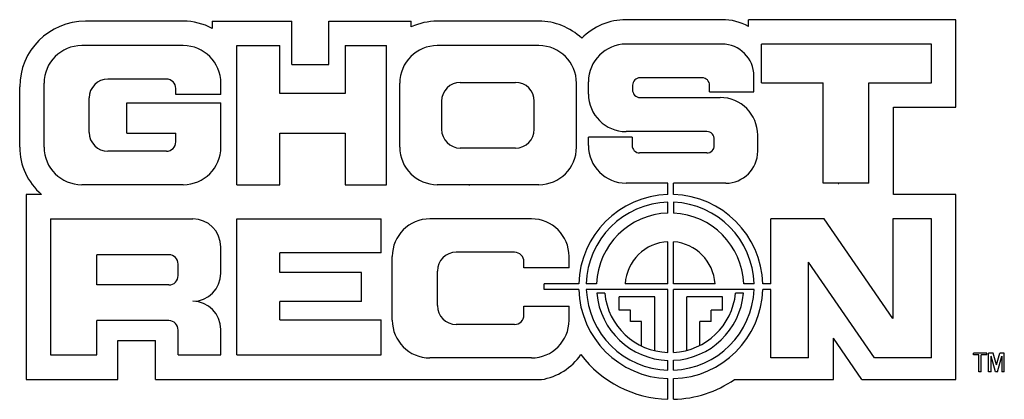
# Model space of a CAD drawing. Extents: x -1.34 to 1.28, y -0.56 to 0.45.
import ezdxf

# ---------------------------------------------------------------- set-up
doc = ezdxf.new("R2010")
doc.units = 0
doc.header["$MEASUREMENT"] = 0
doc.linetypes.add('solid', pattern=[0])
doc.layers.get('0').update_dxf_attribs({"linetype": 'solid'})
doc.layers.add('7', color=7, linetype='solid')

msp = doc.modelspace()

# ---------------------------------------------------------------- linework, layer by layer
at = {"color": 3, "linetype": 'solid'}
for p, q in [((-0.902414, 0.449453), (-1.162996, 0.449453)), ((-0.825486, 0.449453), (-0.825486, 0.430422)), ((-0.825486, 0.449453), (-0.613163, 0.449453)), ((-0.613163, 0.333849), (-0.613163, 0.449453)), ((-0.514722, 0.333849), (-0.514722, 0.449453)), ((-0.514722, 0.449453), (-0.295513, 0.449453)), ((-0.295513, 0.434141), (-0.295513, 0.449453)), ((0.044486, 0.449453), (-0.226096, 0.449453)), ((0.531807, 0.453432), (0.276225, 0.453432)), ((0.602584, 0.435684), (0.602584, 0.453432)), ((1.154686, 0.453432), (0.602584, 0.453432)), ((1.154686, 0.220323), (1.154686, 0.453432)), ((-0.902414, 0.384453), (-1.172996, 0.384453)), ((-0.759827, 0.014453), (-0.759827, 0.384453)), ((-0.759827, 0.384453), (-0.645417, 0.384453)), ((-0.645417, 0.256771), (-0.645417, 0.384453)), ((-0.471411, 0.384453), (-0.361766, 0.384453)), ((-0.471411, 0.384453), (-0.471411, 0.256771)), ((-0.361766, 0.014453), (-0.361766, 0.384453)), ((0.044486, 0.384453), (-0.226096, 0.384453)), ((0.531807, 0.388432), (0.276225, 0.388432)), ((0.636608, 0.285323), (0.636608, 0.388432)), ((1.089686, 0.388432), (0.636608, 0.388432)), ((1.089686, 0.285323), (1.089686, 0.388432)), ((-0.613163, 0.333849), (-0.514722, 0.333849)), ((-0.947414, 0.295453), (-1.102996, 0.295453)), ((0.176225, 0.255705), (0.176225, 0.288432)), ((0.478774, 0.298897), (0.313805, 0.298897)), ((0.616807, 0.261315), (0.616807, 0.303432)), ((-1.337996, 0.114453), (-1.337996, 0.274453)), ((-1.272996, 0.114453), (-1.272996, 0.284453)), ((-0.922414, 0.254264), (-0.922414, 0.270453)), ((-0.802414, 0.254264), (-0.802414, 0.284453)), ((-0.326096, 0.114453), (-0.326096, 0.284453)), ((-0.164907, 0.286462), (-0.017971, 0.286462)), ((0.144486, 0.114453), (0.144486, 0.284453)), ((0.293805, 0.278897), (0.293805, 0.267828)), ((0.498774, 0.261315), (0.498774, 0.278897)), ((0.636608, 0.285323), (0.801373, 0.285323)), ((0.801373, 0.018432), (0.801373, 0.285323)), ((0.923054, 0.285323), (1.089686, 0.285323)), ((0.923054, 0.018432), (0.923054, 0.285323)), ((-1.152996, 0.153453), (-1.152996, 0.245453)), ((-0.802414, 0.254264), (-0.922414, 0.254264)), ((-0.471411, 0.256771), (-0.645417, 0.256771)), ((-0.214907, 0.236462), (-0.214907, 0.161866)), ((0.032029, 0.161866), (0.032029, 0.236462)), ((0.313748, 0.246315), (0.526807, 0.246315)), ((0.498774, 0.261315), (0.616807, 0.261315)), ((-1.052498, 0.151802), (-1.052498, 0.231798)), ((-1.052498, 0.231798), (-0.802414, 0.231798)), ((-0.802414, 0.114453), (-0.802414, 0.231798)), ((0.988054, -0.011416), (0.988054, 0.220323)), ((0.988054, 0.220323), (1.154686, 0.220323)), ((-1.052498, 0.151802), (-0.922414, 0.151802)), ((-0.922414, 0.128453), (-0.922414, 0.151802)), ((-0.645417, 0.014453), (-0.645417, 0.151756)), ((-0.645417, 0.151756), (-0.471411, 0.151756)), ((-0.471411, 0.151756), (-0.471411, 0.014453)), ((0.176225, 0.118432), (0.176225, 0.140705)), ((0.292431, 0.140705), (0.176225, 0.140705)), ((0.491418, 0.155705), (0.276225, 0.155705)), ((0.292431, 0.140705), (0.292431, 0.118933)), ((0.511358, 0.118933), (0.511358, 0.134158)), ((0.626807, 0.103432), (0.626807, 0.146315)), ((-0.017971, 0.111866), (-0.164907, 0.111866)), ((-0.947414, 0.103453), (-1.102996, 0.103453)), ((0.491358, 0.098933), (0.312431, 0.098933)), ((-0.902414, 0.014453), (-1.172996, 0.014453)), ((-0.759827, 0.014453), (-0.645417, 0.014453)), ((-0.471411, 0.014453), (-0.361766, 0.014453)), ((0.044486, 0.014453), (-0.226096, 0.014453)), ((0.387849, 0.018432), (0.276225, 0.018432)), ((0.387849, -0.011688), (0.387849, 0.018432)), ((0.402849, -0.011688), (0.402849, 0.018432)), ((0.541807, 0.018432), (0.402849, 0.018432)), ((0.923054, 0.018432), (0.801373, 0.018432)), ((-1.279682, -0.011416), (-1.32085, -0.011416)), ((-1.32085, -0.011416), (-1.32085, -0.504214)), ((1.154686, -0.011416), (0.988054, -0.011416)), ((1.154686, -0.504214), (1.154686, -0.011416)), ((0.387849, -0.061085), (0.387849, -0.032215)), ((0.402849, -0.032316), (0.402849, -0.06121)), ((-1.25585, -0.076416), (-1.25585, -0.438572)), ((-1.25585, -0.076416), (-0.877414, -0.076416)), ((-0.759827, -0.076416), (-0.375303, -0.076416)), ((-0.759827, -0.438572), (-0.759827, -0.076416)), ((-0.375303, -0.167176), (-0.375303, -0.076416)), ((0.024593, -0.076416), (-0.245989, -0.076416)), ((0.661608, -0.24919), (0.661608, -0.076416)), ((0.804036, -0.076416), (0.661608, -0.076416)), ((0.986502, -0.341318), (0.804036, -0.076416)), ((0.986502, -0.076416), (0.986502, -0.341318)), ((1.089686, -0.076416), (0.986502, -0.076416)), ((1.089686, -0.446416), (1.089686, -0.076416)), ((-0.802414, -0.220766), (-0.802414, -0.151416)), ((0.387849, -0.24919), (0.387849, -0.137193)), ((0.402849, -0.24919), (0.402849, -0.137398)), ((-1.133022, -0.25232), (-1.133022, -0.172078)), ((-0.941085, -0.172078), (-1.133022, -0.172078)), ((-0.375303, -0.167176), (-0.645417, -0.167176)), ((-0.645417, -0.218922), (-0.645417, -0.167176)), ((-0.345989, -0.346416), (-0.345989, -0.176416)), ((-0.020407, -0.165416), (-0.175989, -0.165416)), ((0.124593, -0.206606), (0.124593, -0.176416)), ((-0.916085, -0.22732), (-0.916085, -0.197078)), ((0.004593, -0.206606), (0.004593, -0.190416)), ((0.124593, -0.206606), (0.004593, -0.206606)), ((0.761909, -0.446416), (0.761909, -0.191542)), ((0.937467, -0.446416), (0.761909, -0.191542)), ((-0.427634, -0.218922), (-0.645417, -0.218922)), ((-0.427634, -0.296369), (-0.427634, -0.218922)), ((-0.225989, -0.307416), (-0.225989, -0.215416)), ((-0.941085, -0.25232), (-1.133022, -0.25232)), ((0.150348, -0.24919), (0.05832, -0.24919)), ((0.05832, -0.26419), (0.05832, -0.24919)), ((0.19782, -0.24919), (0.170463, -0.24919)), ((0.387849, -0.24919), (0.273973, -0.24919)), ((0.513458, -0.24919), (0.402849, -0.24919)), ((0.617229, -0.24919), (0.58961, -0.24919)), ((0.661608, -0.24919), (0.640351, -0.24919)), ((0.150348, -0.26419), (0.05832, -0.26419)), ((0.197793, -0.26419), (0.170536, -0.26419)), ((0.218861, -0.26419), (0.197793, -0.26419)), ((0.219557, -0.27419), (0.198414, -0.27419)), ((0.387849, -0.26419), (0.218861, -0.26419)), ((0.352849, -0.28419), (0.257849, -0.28419)), ((0.257849, -0.31919), (0.257849, -0.28419)), ((0.352849, -0.427211), (0.352849, -0.28419)), ((0.387849, -0.431951), (0.387849, -0.26419)), ((0.402849, -0.431811), (0.402849, -0.26419)), ((0.56857, -0.26419), (0.402849, -0.26419)), ((0.532849, -0.28419), (0.437849, -0.28419)), ((0.437849, -0.426393), (0.437849, -0.28419)), ((0.532849, -0.31919), (0.532849, -0.28419)), ((0.589017, -0.27419), (0.567874, -0.27419)), ((0.589638, -0.26419), (0.56857, -0.26419)), ((0.617157, -0.26419), (0.589638, -0.26419)), ((0.661608, -0.26419), (0.640351, -0.26419)), ((0.661608, -0.446416), (0.661608, -0.26419)), ((-0.427634, -0.296369), (-0.645417, -0.296369)), ((-0.645417, -0.345474), (-0.645417, -0.296369)), ((0.004593, -0.332416), (0.004593, -0.309067)), ((0.004593, -0.309067), (0.124593, -0.309067)), ((0.124593, -0.346416), (0.124593, -0.309067)), ((0.287849, -0.31919), (0.257849, -0.31919)), ((0.287849, -0.34919), (0.287849, -0.31919)), ((0.532849, -0.31919), (0.502849, -0.31919)), ((0.502849, -0.34919), (0.502849, -0.31919)), ((-1.133022, -0.438572), (-1.133022, -0.347223)), ((-0.941085, -0.347223), (-1.133022, -0.347223)), ((-0.645417, -0.345474), (-0.375303, -0.345474)), ((-0.375303, -0.438572), (-0.375303, -0.345474)), ((-0.020407, -0.357416), (-0.175989, -0.357416)), ((0.317849, -0.34919), (0.287849, -0.34919)), ((0.317849, -0.41475), (0.317849, -0.34919)), ((0.502849, -0.34919), (0.472849, -0.34919)), ((0.472849, -0.413135), (0.472849, -0.34919)), ((-0.916085, -0.438572), (-0.916085, -0.372223)), ((-0.802414, -0.438572), (-0.802414, -0.370766)), ((-1.076743, -0.40021), (-0.976677, -0.40021)), ((-1.076743, -0.504214), (-1.076743, -0.40021)), ((-0.976677, -0.504214), (-0.976677, -0.40021)), ((0.828403, -0.504214), (0.828403, -0.393849)), ((0.904423, -0.504214), (0.828403, -0.393849)), ((-1.25585, -0.438572), (-1.133022, -0.438572)), ((-0.916085, -0.438572), (-0.802414, -0.438572)), ((-0.759827, -0.438572), (-0.375303, -0.438572)), ((1.236566, -0.433572), (1.201568, -0.433572)), ((1.201568, -0.43868), (1.201568, -0.433572)), ((1.21531, -0.43868), (1.201568, -0.43868)), ((1.21531, -0.483552), (1.21531, -0.43868)), ((1.236566, -0.43868), (1.221449, -0.43868)), ((1.221449, -0.483552), (1.221449, -0.43868)), ((1.236566, -0.43868), (1.236566, -0.433572)), ((1.253754, -0.433572), (1.241437, -0.433572)), ((1.241437, -0.483552), (1.241437, -0.433572)), ((1.259862, -0.483552), (1.248345, -0.442115)), ((1.248345, -0.483552), (1.248345, -0.442115)), ((1.262439, -0.464817), (1.253754, -0.433572)), ((1.262439, -0.464817), (1.271123, -0.433572)), ((1.265016, -0.483552), (1.276533, -0.442115)), ((1.283394, -0.433572), (1.271123, -0.433572)), ((1.276533, -0.442115), (1.276533, -0.483552)), ((1.283394, -0.483552), (1.283394, -0.433572)), ((0.024593, -0.446416), (-0.245989, -0.446416)), ((0.387849, -0.479004), (0.387849, -0.453014)), ((0.402849, -0.478903), (0.402849, -0.452889)), ((0.761909, -0.446416), (0.661608, -0.446416)), ((1.089686, -0.446416), (0.937467, -0.446416)), ((1.221449, -0.483552), (1.21531, -0.483552)), ((1.248345, -0.483552), (1.241437, -0.483552)), ((1.265016, -0.483552), (1.259862, -0.483552)), ((1.283394, -0.483552), (1.276533, -0.483552)), ((-1.32085, -0.504214), (-1.076743, -0.504214)), ((-0.976677, -0.504214), (0.051047, -0.504214)), ((0.387849, -0.556596), (0.387849, -0.501691)), ((0.402849, -0.556596), (0.402849, -0.501691)), ((0.564853, -0.504214), (0.828403, -0.504214)), ((0.904423, -0.504214), (1.154686, -0.504214))]:
    msp.add_line(p, q, dxfattribs=at)
for centre, radius, start, end in [((-1.162996, 0.274453), 0.175, 90, 180), ((-0.902414, 0.284453), 0.165, 62.209905, 90), ((-0.226096, 0.284453), 0.165, 90, 114.87914), ((0.044486, 0.284453), 0.165, 46.368207, 90), ((0.276225, 0.288432), 0.165, 90, 135.598942), ((0.531807, 0.303432), 0.15, 61.846011, 90), ((-1.172996, 0.284453), 0.1, 90, 180), ((-0.902414, 0.284453), 0.1, 0, 90), ((-0.226096, 0.284453), 0.1, 90, 180), ((0.044486, 0.284453), 0.1, 0, 90), ((0.276225, 0.288432), 0.1, 90, 180), ((0.531807, 0.303432), 0.085, 360, 450), ((-1.102996, 0.245453), 0.05, 90, 180), ((-0.947414, 0.270453), 0.025, 360, 450), ((0.313805, 0.278897), 0.02, 90, 180), ((0.478774, 0.278897), 0.02, 0, 90), ((-0.164907, 0.236462), 0.05, 90, 180), ((-0.017971, 0.236462), 0.05, 0, 90), ((0.313748, 0.266315), 0.02, 175.663383, 270), ((0.276225, 0.255705), 0.1, 180, 270), ((0.526807, 0.146315), 0.1, 360, 450), ((-0.164907, 0.161866), 0.05, 180, 270), ((-0.017971, 0.161866), 0.05, 270, 360), ((-1.102996, 0.153453), 0.05, 180, 270), ((0.491418, 0.135705), 0.02, 355.56473, 450), ((-1.172996, 0.114453), 0.165, 180, 229.715849), ((-1.172996, 0.114453), 0.1, 180, 270), ((-0.947414, 0.128453), 0.025, 270, 360), ((-0.902414, 0.114453), 0.1, 270, 360), ((-0.226096, 0.114453), 0.1, 180, 270), ((0.044486, 0.114453), 0.1, 270, 360), ((0.276225, 0.118432), 0.1, 180, 270), ((0.312431, 0.118933), 0.02, 180, 270), ((0.491358, 0.118933), 0.02, 270, 360), ((0.541807, 0.103432), 0.085, 270, 360), ((0.395349, -0.25669), 0.245116, 91.753392, 178.246606), ((0.395349, -0.25669), 0.245116, 1.753394, 88.246604), ((0.393846, -0.255609), 0.223475, 91.537741, 178.353956), ((0.393846, -0.255609), 0.223475, 1.646044, 87.691148), ((-0.877414, -0.151416), 0.075, 0, 90), ((-0.245989, -0.176416), 0.1, 90, 180), ((0.024593, -0.176416), 0.1, 0, 90), ((0.393715, -0.25705), 0.196053, 91.714621, 177.70243), ((0.393715, -0.25705), 0.196053, 2.29757, 87.329693), ((0.393715, -0.25705), 0.12, 92.801997, 176.244613), ((0.393715, -0.25705), 0.12, 3.755387, 85.634686), ((-0.941085, -0.197078), 0.025, 360, 450), ((-0.175989, -0.215416), 0.05, 90, 180), ((-0.020407, -0.190416), 0.025, 360, 450), ((-0.941085, -0.22732), 0.025, 270, 360), ((-0.877414, -0.220766), 0.075, 270, 360), ((0.395349, -0.25669), 0.245116, 181.753394, 268.246608), ((0.393846, -0.255609), 0.223475, 182.200507, 268.462259), ((0.393715, -0.25705), 0.196053, 185.015624, 268.285379), ((0.393715, -0.25705), 0.175, 185.620844, 268.079037), ((0.395349, -0.25669), 0.245116, 271.753396, 358.246606), ((0.393846, -0.255609), 0.223475, 272.308852, 357.799493), ((0.393715, -0.25705), 0.175, 272.991823, 354.379156), ((0.393715, -0.25705), 0.196053, 272.670307, 354.984376), ((-0.877414, -0.370766), 0.075, 360, 450), ((-0.175989, -0.307416), 0.05, 180, 270), ((-0.020407, -0.332416), 0.025, 270, 360), ((-0.941085, -0.372223), 0.025, 0, 90), ((-0.245989, -0.346416), 0.1, 180, 270), ((0.024593, -0.346416), 0.1, 270, 360), ((0.024593, -0.346416), 0.16, 279.516686, 325.247031), ((0.395349, -0.25669), 0.3, 217.092935, 268.567458), ((0.395349, -0.25669), 0.3, 271.432545, 304.403196)]:
    msp.add_arc(centre, radius, start, end, dxfattribs=at)
at = {"layer": '7', "color": 0, "linetype": 'solid'}
for p, q in [((-0.139859, 0.014435), (-0.141859, 0.014456)), ((-0.141859, 0.014456), (-0.139859, 0.014435)), ((0.843222, 0.017353), (0.841222, 0.017373)), ((0.841222, 0.017373), (0.843222, 0.017353))]:
    msp.add_line(p, q, dxfattribs=at)

doc.saveas('drawing.dxf')
